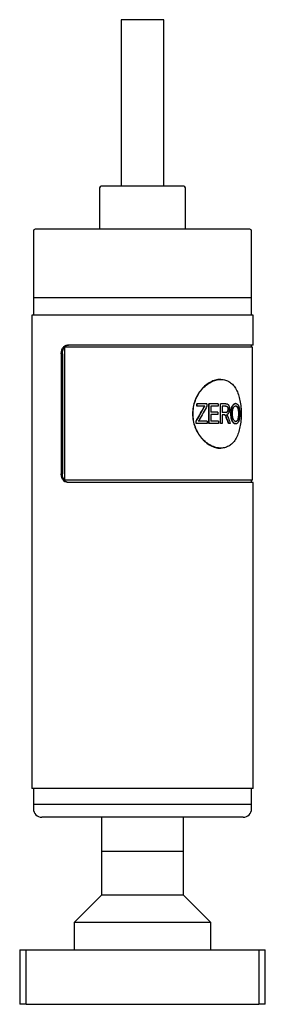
# Model space of a CAD drawing. Header units: inches. Extents: x 3.18 to 12.66, y 1.41 to 9.63.
# Tile 1 of 6: x 3.18 to 3.75, y 3.6 to 5.86. Entities that reach past the tile are written whole.
import ezdxf

# ---------------------------------------------------------------- set-up
doc = ezdxf.new("R2010")
doc.units = ezdxf.units.IN
doc.header["$MEASUREMENT"] = 0

msp = doc.modelspace()

# ---------------------------------------------------------------- linework, layer by layer
at = {"color": 7, "linetype": 'Continuous', "lineweight": 25}
for p, q in [((3.4147, 5.8583), (3.4147, 5.4764)), ((3.5131, 5.8583), (3.4147, 5.8583)), ((3.5131, 5.4764), (3.5131, 5.8583)), ((3.3655, 5.4725), (3.3655, 5.378)), ((3.5584, 5.4764), (3.3694, 5.4764)), ((3.5623, 5.378), (3.5623, 5.4725)), ((3.2139, 5.374), (3.2139, 5.2205)), ((3.71, 5.378), (3.2178, 5.378)), ((3.7139, 5.2205), (3.7139, 5.374)), ((3.2139, 5.2205), (3.2139, 5.1811)), ((3.7139, 5.2205), (3.2139, 5.2205)), ((3.7139, 5.1811), (3.7139, 5.2205)), ((3.2104, 5.1811), (3.2104, 4.0955)), ((3.7174, 5.1811), (3.2104, 5.1811)), ((3.7174, 5.1122), (3.7174, 5.1811)), ((3.285, 5.1073), (3.285, 4.8022)), ((3.7159, 5.1073), (3.285, 5.1073)), ((3.7174, 5.1122), (3.2919, 5.1122)), ((3.7139, 5.1073), (3.7139, 5.1122)), ((3.7159, 4.8022), (3.7159, 5.1073)), ((3.2778, 5.0925), (3.2778, 4.8169)), ((3.2803, 5.0925), (3.2803, 4.8169)), ((3.6435, 5.0335), (3.6421, 5.0335)), ((3.5886, 4.9724), (3.5886, 4.9777)), ((3.589, 4.9777), (3.5886, 4.9777)), ((3.589, 4.9724), (3.5886, 4.9724)), ((3.589, 4.9724), (3.589, 4.9777)), ((3.6116, 4.9777), (3.589, 4.9777)), ((3.607, 4.9724), (3.589, 4.9724)), ((3.6116, 4.9777), (3.6116, 4.9724)), ((3.6158, 4.9322), (3.6158, 4.9777)), ((3.6164, 4.9777), (3.6158, 4.9777)), ((3.6164, 4.9322), (3.6164, 4.9777)), ((3.6373, 4.9777), (3.6164, 4.9777)), ((3.6373, 4.9724), (3.6201, 4.9724)), ((3.6201, 4.9724), (3.6201, 4.9582)), ((3.6373, 4.9777), (3.6373, 4.9724)), ((3.6422, 4.9322), (3.6422, 4.9777)), ((3.6429, 4.9777), (3.6422, 4.9777)), ((3.6429, 4.9322), (3.6429, 4.9777)), ((3.6544, 4.9777), (3.6429, 4.9777)), ((3.6547, 4.9724), (3.6462, 4.9724)), ((3.6462, 4.9724), (3.6462, 4.9576)), ((3.6775, 4.9783), (3.6767, 4.9783)), ((3.6767, 4.973), (3.6776, 4.973)), ((3.6364, 4.9582), (3.6201, 4.9582)), ((3.6364, 4.9529), (3.6201, 4.9529)), ((3.6201, 4.9529), (3.6201, 4.9375)), ((3.6364, 4.9582), (3.6364, 4.9529)), ((3.6538, 4.9576), (3.6462, 4.9576)), ((3.6504, 4.9523), (3.6462, 4.9523)), ((3.6462, 4.9523), (3.6462, 4.9322)), ((3.6594, 4.9651), (3.6601, 4.9651)), ((3.6671, 4.9543), (3.6663, 4.9543)), ((3.6827, 4.9653), (3.6835, 4.9653)), ((3.6837, 4.955), (3.6845, 4.955)), ((3.5865, 4.9322), (3.5865, 4.9377)), ((3.587, 4.9377), (3.5865, 4.9377)), ((3.587, 4.9322), (3.5865, 4.9322)), ((3.587, 4.9322), (3.587, 4.9377)), ((3.612, 4.9322), (3.587, 4.9322)), ((3.612, 4.9375), (3.5917, 4.9375)), ((3.612, 4.9375), (3.612, 4.9322)), ((3.6164, 4.9322), (3.6158, 4.9322)), ((3.6378, 4.9322), (3.6164, 4.9322)), ((3.6378, 4.9375), (3.6201, 4.9375)), ((3.6378, 4.9375), (3.6378, 4.9322)), ((3.6429, 4.9322), (3.6422, 4.9322)), ((3.6462, 4.9322), (3.6429, 4.9322)), ((3.6616, 4.9322), (3.6608, 4.9322)), ((3.665, 4.9322), (3.6616, 4.9322)), ((3.6699, 4.9387), (3.6691, 4.9387)), ((3.6767, 4.9369), (3.6775, 4.9369)), ((3.6775, 4.9316), (3.6767, 4.9316)), ((3.6421, 4.876), (3.6435, 4.876)), ((3.7159, 4.8022), (3.285, 4.8022)), ((3.7174, 4.7973), (3.2919, 4.7973)), ((3.7139, 4.7973), (3.7139, 4.8022)), ((3.7174, 4.0955), (3.7174, 4.7973)), ((3.7174, 4.0955), (3.2104, 4.0955)), ((3.2139, 4.0955), (3.2139, 4.0591)), ((3.7139, 4.0591), (3.7139, 4.0955)), ((3.2139, 4.0591), (3.2139, 4.0492)), ((3.7139, 4.0591), (3.2139, 4.0591)), ((3.7139, 4.0492), (3.7139, 4.0591)), ((3.6942, 4.0295), (3.2336, 4.0295)), ((3.3701, 4.0295), (3.3701, 3.9508)), ((3.5576, 3.9508), (3.5576, 4.0295)), ((3.3701, 3.9508), (3.3701, 3.8508)), ((3.5576, 3.9508), (3.3701, 3.9508)), ((3.5576, 3.8508), (3.5576, 3.9508)), ((3.3701, 3.8508), (3.3076, 3.7883)), ((3.5576, 3.8508), (3.3701, 3.8508)), ((3.6201, 3.7883), (3.5576, 3.8508)), ((3.3076, 3.7883), (3.3076, 3.7258)), ((3.6201, 3.7883), (3.3076, 3.7883)), ((3.6201, 3.7258), (3.6201, 3.7883)), ((3.1826, 3.7258), (3.1976, 3.7258)), ((3.1826, 3.7258), (3.1826, 3.6008)), ((3.1976, 3.6008), (3.1976, 3.7258)), ((3.1976, 3.7258), (3.7301, 3.7258)), ((3.7301, 3.7258), (3.7301, 3.6008)), ((3.7301, 3.7258), (3.7451, 3.7258)), ((3.7451, 3.6008), (3.7451, 3.7258)), ((3.1976, 3.6008), (3.1826, 3.6008)), ((3.1976, 3.6008), (3.7301, 3.6008)), ((3.7451, 3.6008), (3.7301, 3.6008))]:
    msp.add_line(p, q, dxfattribs=at)
for centre, radius, start, end in [((3.3694, 5.4725), 0.00394, 90, 180), ((3.5584, 5.4725), 0.00394, 0, 90), ((3.2178, 5.374), 0.00394, 90, 180), ((3.71, 5.374), 0.00394, 0, 90), ((3.2336, 4.0492), 0.0197, 180, 270), ((3.6942, 4.0492), 0.0197, 270, 0)]:
    msp.add_arc(centre, radius, start, end, dxfattribs=at)
for points, knots in [([(3.2778, 5.0925), (3.2778, 5.0951), (3.2781, 5.0977), (3.2795, 5.1025), (3.2805, 5.1046), (3.2831, 5.1083), (3.2846, 5.1097), (3.2881, 5.1117), (3.2899, 5.1122), (3.2919, 5.1122)], [0, 0, 0, 0, 0.25, 0.25, 0.5, 0.5, 0.75, 0.75, 1, 1, 1, 1]), ([(3.2803, 5.0925), (3.2803, 5.0932), (3.2804, 5.0945), (3.2806, 5.0964), (3.2809, 5.0983), (3.2815, 5.1007), (3.2825, 5.1035), (3.2842, 5.1065), (3.2863, 5.109), (3.2887, 5.1108), (3.2914, 5.112), (3.2933, 5.1121), (3.2942, 5.1122)], [0, 0, 0, 0, 0.062884, 0.125117, 0.187306, 0.250061, 0.374921, 0.499738, 0.624603, 0.749417, 0.874253, 1, 1, 1, 1]), ([(3.6421, 5.0335), (3.6421, 5.0335), (3.6386, 5.034), (3.6308, 5.0322), (3.6195, 5.028), (3.6084, 5.0206), (3.5984, 5.0108), (3.59, 4.9988), (3.5836, 4.9851), (3.5796, 4.9702), (3.5782, 4.9547), (3.5796, 4.9393), (3.5836, 4.9244), (3.59, 4.9107), (3.5984, 4.8987), (3.6084, 4.8889), (3.6195, 4.8815), (3.6308, 4.8772), (3.6386, 4.8755), (3.6421, 4.876), (3.6421, 4.876)], [0, 0, 0, 0, 0.000019, 0.062521, 0.125022, 0.187521, 0.250018, 0.312515, 0.375011, 0.437488, 0.500001, 0.562495, 0.624991, 0.687487, 0.749984, 0.812482, 0.87498, 0.937481, 0.999983, 1, 1, 1, 1]), ([(3.69, 4.9547), (3.69, 4.9599), (3.6895, 4.9702), (3.6874, 4.9851), (3.6838, 4.9988), (3.6787, 5.0108), (3.672, 5.0206), (3.6638, 5.028), (3.6542, 5.0325), (3.6436, 5.034), (3.6322, 5.0325), (3.6207, 5.028), (3.6096, 5.0206), (3.5995, 5.0108), (3.591, 4.9988), (3.5845, 4.9851), (3.5805, 4.9702), (3.5791, 4.9547), (3.5805, 4.9393), (3.5845, 4.9244), (3.591, 4.9107), (3.5995, 4.8987), (3.6096, 4.8888), (3.6207, 4.8815), (3.6322, 4.877), (3.6436, 4.8755), (3.6542, 4.877), (3.6638, 4.8815), (3.672, 4.8888), (3.6787, 4.8987), (3.6838, 4.9107), (3.6874, 4.9244), (3.6895, 4.9393), (3.69, 4.9496), (3.69, 4.9547)], [0, 0, 0, 0, 0.031123, 0.062281, 0.093458, 0.124685, 0.155959, 0.187278, 0.218631, 0.250001, 0.281373, 0.312726, 0.344044, 0.375318, 0.406544, 0.437726, 0.468874, 0.500004, 0.531133, 0.562281, 0.593463, 0.624689, 0.655963, 0.687281, 0.718634, 0.750006, 0.781377, 0.812729, 0.844047, 0.875322, 0.906549, 0.937726, 0.968887, 1, 1, 1, 1]), ([(3.6031, 4.9669), (3.6037, 4.9679), (3.6047, 4.9697), (3.6059, 4.9715), (3.6064, 4.9724)], [0, 0, 0, 0, 0.50238, 1, 1, 1, 1]), ([(3.6037, 4.9669), (3.6042, 4.9679), (3.6048, 4.9688), (3.6056, 4.9702), (3.6058, 4.9705), (3.6063, 4.9714), (3.6066, 4.9719), (3.607, 4.9724)], [0, 0, 0, 0, 0.5, 0.5, 0.75, 0.75, 1, 1, 1, 1]), ([(3.6539, 4.9724), (3.6543, 4.9724), (3.655, 4.9723), (3.656, 4.9721), (3.657, 4.9716), (3.6581, 4.9705), (3.659, 4.9687), (3.6593, 4.9667), (3.6594, 4.9656), (3.6594, 4.9651)], [0, 0, 0, 0, 0.125393, 0.250765, 0.379187, 0.501229, 0.749453, 0.874662, 1, 1, 1, 1]), ([(3.6544, 4.9777), (3.6552, 4.9777), (3.6558, 4.9776), (3.6567, 4.9775), (3.6569, 4.9775), (3.6573, 4.9774), (3.6574, 4.9774), (3.6576, 4.9773), (3.6577, 4.9773), (3.6578, 4.9773), (3.6578, 4.9773), (3.6578, 4.9772), (3.6579, 4.9772), (3.6582, 4.9771), (3.6585, 4.977), (3.6589, 4.9768), (3.6591, 4.9767), (3.6592, 4.9766), (3.6593, 4.9765), (3.6594, 4.9765), (3.6595, 4.9764), (3.6598, 4.9762), (3.66, 4.9759), (3.6603, 4.9756), (3.6605, 4.9754), (3.6607, 4.9751), (3.6608, 4.975), (3.6611, 4.9745), (3.6612, 4.9742), (3.6615, 4.9737), (3.6616, 4.9735), (3.6617, 4.9731), (3.6618, 4.9729), (3.6622, 4.972), (3.6624, 4.9712), (3.6627, 4.9699), (3.6628, 4.9695), (3.6629, 4.9689), (3.6629, 4.9687), (3.6629, 4.9683), (3.663, 4.9682), (3.663, 4.9681), (3.663, 4.968), (3.663, 4.9679), (3.663, 4.9678), (3.6631, 4.9672), (3.6631, 4.9663), (3.6631, 4.9651)], [0, 0, 0, 0, 0.125, 0.125, 0.1875, 0.1875, 0.21875, 0.21875, 0.234375, 0.234375, 0.242188, 0.242188, 0.25, 0.25, 0.3125, 0.3125, 0.34375, 0.34375, 0.359375, 0.359375, 0.375, 0.375, 0.4375, 0.4375, 0.46875, 0.46875, 0.5, 0.5, 0.5625, 0.5625, 0.59375, 0.59375, 0.625, 0.625, 0.75, 0.75, 0.8125, 0.8125, 0.84375, 0.84375, 0.859375, 0.859375, 0.867188, 0.867188, 0.875, 0.875, 1, 1, 1, 1]), ([(3.6547, 4.9724), (3.6551, 4.9724), (3.6555, 4.9723), (3.6557, 4.9723), (3.6558, 4.9723), (3.6559, 4.9723), (3.6559, 4.9723), (3.656, 4.9722), (3.6561, 4.9722), (3.6564, 4.9721), (3.6565, 4.9721), (3.6571, 4.9719), (3.6574, 4.9717), (3.658, 4.9713), (3.6583, 4.971), (3.6587, 4.9705), (3.6588, 4.9703), (3.6591, 4.97), (3.6592, 4.9698), (3.6595, 4.9692), (3.6596, 4.9687), (3.6598, 4.9679), (3.6599, 4.9677), (3.66, 4.9672), (3.66, 4.967), (3.6601, 4.9666), (3.6601, 4.9666), (3.6601, 4.9665), (3.6601, 4.9664), (3.6601, 4.9663), (3.6601, 4.9661), (3.6601, 4.9658), (3.6601, 4.9655), (3.6601, 4.9651)], [0, 0, 0, 0, 0.125, 0.125, 0.140625, 0.140625, 0.15625, 0.15625, 0.1875, 0.1875, 0.25, 0.25, 0.375, 0.375, 0.5, 0.5, 0.5625, 0.5625, 0.625, 0.625, 0.75, 0.75, 0.8125, 0.8125, 0.875, 0.875, 0.890625, 0.890625, 0.90625, 0.90625, 0.9375, 0.9375, 1, 1, 1, 1]), ([(3.6663, 4.9543), (3.6664, 4.9557), (3.6664, 4.9585), (3.6668, 4.9628), (3.6675, 4.9668), (3.6687, 4.9707), (3.6705, 4.9742), (3.6726, 4.9768), (3.6744, 4.9778), (3.6757, 4.9782), (3.6764, 4.9783), (3.6767, 4.9783)], [0, 0, 0, 0, 0.125174, 0.250305, 0.380411, 0.500375, 0.643288, 0.785671, 0.892798, 0.946292, 1, 1, 1, 1]), ([(3.6671, 4.9543), (3.6671, 4.9552), (3.6671, 4.956), (3.6672, 4.9571), (3.6672, 4.9574), (3.6672, 4.9579), (3.6672, 4.958), (3.6672, 4.9582), (3.6672, 4.9583), (3.6672, 4.9584), (3.6672, 4.9584), (3.6672, 4.9585), (3.6672, 4.9585), (3.6673, 4.9592), (3.6673, 4.96), (3.6674, 4.961), (3.6675, 4.9613), (3.6675, 4.9618), (3.6675, 4.962), (3.6676, 4.9624), (3.6676, 4.9625), (3.6678, 4.9642), (3.6681, 4.9656), (3.6685, 4.9675), (3.6687, 4.9681), (3.669, 4.969), (3.6691, 4.9693), (3.6692, 4.9697), (3.6693, 4.9699), (3.6694, 4.9702), (3.6694, 4.9703), (3.67, 4.9716), (3.6705, 4.9727), (3.6714, 4.9742), (3.6717, 4.9746), (3.6724, 4.9755), (3.6727, 4.9759), (3.6737, 4.9769), (3.6744, 4.9774), (3.6756, 4.9779), (3.676, 4.9781), (3.6764, 4.9782), (3.6765, 4.9782), (3.6766, 4.9782), (3.6766, 4.9782), (3.6767, 4.9782), (3.6768, 4.9782), (3.6771, 4.9782), (3.6773, 4.9783), (3.6775, 4.9783)], [0, 0, 0, 0, 0.0625, 0.0625, 0.09375, 0.09375, 0.109375, 0.109375, 0.117188, 0.117188, 0.121094, 0.121094, 0.125, 0.125, 0.1875, 0.1875, 0.21875, 0.21875, 0.234375, 0.234375, 0.25, 0.25, 0.375, 0.375, 0.4375, 0.4375, 0.46875, 0.46875, 0.484375, 0.484375, 0.5, 0.5, 0.625, 0.625, 0.6875, 0.6875, 0.75, 0.75, 0.875, 0.875, 0.9375, 0.9375, 0.945312, 0.945312, 0.953125, 0.953125, 0.96875, 0.96875, 1, 1, 1, 1]), ([(3.67, 4.9543), (3.67, 4.9556), (3.67, 4.9567), (3.67, 4.9575), (3.67, 4.9576), (3.67, 4.9576), (3.67, 4.9577), (3.67, 4.9578), (3.67, 4.9579), (3.6701, 4.9581), (3.6701, 4.9582), (3.6701, 4.9587), (3.6701, 4.9589), (3.6702, 4.9597), (3.6702, 4.9602), (3.6703, 4.9608), (3.6703, 4.9609), (3.6703, 4.961), (3.6703, 4.9611), (3.6703, 4.9613), (3.6703, 4.9614), (3.6704, 4.9619), (3.6704, 4.9621), (3.6706, 4.9629), (3.6707, 4.9635), (3.671, 4.965), (3.6712, 4.9659), (3.6717, 4.9672), (3.6718, 4.9677), (3.6722, 4.9685), (3.6724, 4.9689), (3.6731, 4.9702), (3.6736, 4.9708), (3.6742, 4.9715), (3.6744, 4.9716), (3.6746, 4.9718), (3.6748, 4.972), (3.6752, 4.9723), (3.6755, 4.9724), (3.6761, 4.9727), (3.6764, 4.9728), (3.6767, 4.9729), (3.6767, 4.9729), (3.6768, 4.9729), (3.6768, 4.9729), (3.6769, 4.9729), (3.677, 4.9729), (3.6772, 4.9729), (3.6774, 4.9729), (3.6776, 4.973)], [0, 0, 0, 0, 0.125, 0.125, 0.128906, 0.128906, 0.132812, 0.132812, 0.140625, 0.140625, 0.15625, 0.15625, 0.1875, 0.1875, 0.25, 0.25, 0.257812, 0.257812, 0.265625, 0.265625, 0.28125, 0.28125, 0.3125, 0.3125, 0.375, 0.375, 0.5, 0.5, 0.5625, 0.5625, 0.625, 0.625, 0.75, 0.75, 0.78125, 0.78125, 0.8125, 0.8125, 0.875, 0.875, 0.9375, 0.9375, 0.945312, 0.945312, 0.953125, 0.953125, 0.96875, 0.96875, 1, 1, 1, 1]), ([(3.6767, 4.973), (3.6771, 4.9729), (3.6777, 4.9729), (3.679, 4.9723), (3.6804, 4.9709), (3.6816, 4.9689), (3.6823, 4.9669), (3.6825, 4.9659), (3.6827, 4.9653)], [0, 0, 0, 0, 0.125218, 0.250334, 0.499961, 0.749627, 0.874772, 1, 1, 1, 1]), ([(3.6775, 4.9783), (3.6778, 4.9783), (3.678, 4.9782), (3.6783, 4.9782), (3.6784, 4.9782), (3.6785, 4.9782), (3.6785, 4.9782), (3.6786, 4.9782), (3.6786, 4.9782), (3.6786, 4.9782), (3.6786, 4.9782), (3.6789, 4.9781), (3.6791, 4.978), (3.6793, 4.978), (3.6794, 4.9779), (3.6796, 4.9778), (3.6797, 4.9778), (3.6805, 4.9774), (3.6811, 4.9769), (3.6824, 4.9756), (3.683, 4.9748), (3.6837, 4.9734), (3.684, 4.9729), (3.6843, 4.9721), (3.6844, 4.9718), (3.6846, 4.9714), (3.6846, 4.9712), (3.6847, 4.9709), (3.6848, 4.9708), (3.6852, 4.9695), (3.6855, 4.9683), (3.6859, 4.9664), (3.686, 4.9658), (3.6862, 4.9648), (3.6862, 4.9644), (3.6863, 4.9639), (3.6863, 4.9638), (3.6864, 4.9634), (3.6864, 4.9632), (3.6865, 4.9624), (3.6866, 4.9618), (3.6866, 4.9608), (3.6867, 4.9604), (3.6867, 4.9599), (3.6867, 4.9597), (3.6867, 4.9594), (3.6867, 4.9592), (3.6868, 4.9587), (3.6868, 4.9583), (3.6868, 4.9578), (3.6868, 4.9576), (3.6868, 4.9574), (3.6868, 4.9573), (3.6868, 4.9572), (3.6868, 4.9571), (3.6868, 4.957), (3.6868, 4.957), (3.6868, 4.9565), (3.6868, 4.9558), (3.6869, 4.9549)], [0, 0, 0, 0, 0.03125, 0.03125, 0.046875, 0.046875, 0.054688, 0.054688, 0.058594, 0.058594, 0.0625, 0.0625, 0.09375, 0.09375, 0.109375, 0.109375, 0.125, 0.125, 0.25, 0.25, 0.375, 0.375, 0.4375, 0.4375, 0.46875, 0.46875, 0.484375, 0.484375, 0.5, 0.5, 0.625, 0.625, 0.6875, 0.6875, 0.71875, 0.71875, 0.734375, 0.734375, 0.75, 0.75, 0.8125, 0.8125, 0.84375, 0.84375, 0.859375, 0.859375, 0.875, 0.875, 0.90625, 0.90625, 0.921875, 0.921875, 0.929688, 0.929688, 0.933594, 0.933594, 0.9375, 0.9375, 1, 1, 1, 1]), ([(3.6776, 4.973), (3.678, 4.9729), (3.6783, 4.9729), (3.6786, 4.9728), (3.6786, 4.9728), (3.6786, 4.9728), (3.6786, 4.9728), (3.6787, 4.9728), (3.6787, 4.9728), (3.6789, 4.9727), (3.6789, 4.9727), (3.6792, 4.9726), (3.6793, 4.9725), (3.6796, 4.9723), (3.6798, 4.9722), (3.6801, 4.972), (3.6802, 4.9719), (3.6806, 4.9715), (3.6809, 4.9712), (3.6813, 4.9706), (3.6814, 4.9705), (3.6817, 4.9701), (3.6818, 4.9699), (3.6822, 4.9693), (3.6824, 4.9688), (3.6827, 4.9681), (3.6828, 4.9679), (3.6829, 4.9674), (3.683, 4.9672), (3.6831, 4.9669), (3.6831, 4.9668), (3.6831, 4.9667), (3.6832, 4.9667), (3.6832, 4.9665), (3.6832, 4.9664), (3.6833, 4.966), (3.6834, 4.9657), (3.6835, 4.9653)], [0, 0, 0, 0, 0.125, 0.125, 0.132812, 0.132812, 0.140625, 0.140625, 0.15625, 0.15625, 0.1875, 0.1875, 0.25, 0.25, 0.3125, 0.3125, 0.375, 0.375, 0.5, 0.5, 0.5625, 0.5625, 0.625, 0.625, 0.75, 0.75, 0.8125, 0.8125, 0.875, 0.875, 0.890625, 0.890625, 0.90625, 0.90625, 0.9375, 0.9375, 1, 1, 1, 1]), ([(3.6575, 4.9419), (3.6569, 4.9434), (3.6561, 4.9459), (3.6548, 4.9489), (3.6537, 4.9507), (3.6525, 4.9518), (3.6511, 4.9522), (3.6502, 4.9523), (3.6497, 4.9523)], [0, 0, 0, 0, 0.308733, 0.50037, 0.637632, 0.750112, 0.874927, 1, 1, 1, 1]), ([(3.6582, 4.9419), (3.6576, 4.9437), (3.657, 4.9452), (3.6563, 4.947), (3.6561, 4.9475), (3.6558, 4.9482), (3.6557, 4.9484), (3.6556, 4.9487), (3.6555, 4.9487), (3.6555, 4.9489), (3.6554, 4.9489), (3.6554, 4.949), (3.6554, 4.949), (3.6554, 4.949), (3.6554, 4.949), (3.6554, 4.949), (3.6554, 4.949), (3.655, 4.9497), (3.6546, 4.9502), (3.6541, 4.9509), (3.6539, 4.9511), (3.6536, 4.9514), (3.6534, 4.9515), (3.653, 4.9518), (3.6528, 4.9519), (3.6525, 4.952), (3.6524, 4.952), (3.6522, 4.9521), (3.6521, 4.9521), (3.652, 4.9521), (3.652, 4.9521), (3.6519, 4.9521), (3.6519, 4.9522), (3.6515, 4.9522), (3.651, 4.9523), (3.6504, 4.9523)], [0, 0, 0, 0, 0.25, 0.25, 0.375, 0.375, 0.4375, 0.4375, 0.46875, 0.46875, 0.484375, 0.484375, 0.492188, 0.492188, 0.496094, 0.496094, 0.5, 0.5, 0.625, 0.625, 0.6875, 0.6875, 0.75, 0.75, 0.8125, 0.8125, 0.84375, 0.84375, 0.859375, 0.859375, 0.867188, 0.867188, 0.875, 0.875, 1, 1, 1, 1]), ([(3.6594, 4.9651), (3.6594, 4.9648), (3.6593, 4.9641), (3.6592, 4.9628), (3.6588, 4.9609), (3.6575, 4.9587), (3.6558, 4.9578), (3.6543, 4.9576), (3.6535, 4.9576), (3.6531, 4.9576)], [0, 0, 0, 0, 0.078693, 0.143671, 0.285417, 0.499998, 0.748934, 0.874441, 1, 1, 1, 1]), ([(3.6601, 4.9651), (3.6601, 4.9647), (3.6601, 4.9644), (3.6601, 4.964), (3.6601, 4.9639), (3.6601, 4.9637), (3.6601, 4.9637), (3.66, 4.9635), (3.66, 4.9635), (3.6599, 4.9628), (3.6598, 4.9623), (3.6595, 4.9612), (3.6593, 4.9607), (3.6588, 4.9598), (3.6586, 4.9594), (3.6582, 4.959), (3.6581, 4.9589), (3.658, 4.9588), (3.6579, 4.9587), (3.6577, 4.9585), (3.6575, 4.9584), (3.657, 4.9581), (3.6566, 4.9579), (3.6561, 4.9578), (3.6561, 4.9578), (3.656, 4.9578), (3.6559, 4.9578), (3.6558, 4.9578), (3.6557, 4.9577), (3.6554, 4.9577), (3.6552, 4.9577), (3.655, 4.9576), (3.655, 4.9576), (3.6549, 4.9576), (3.6549, 4.9576), (3.6549, 4.9576), (3.6548, 4.9576), (3.6547, 4.9576), (3.6546, 4.9576), (3.6543, 4.9576), (3.6541, 4.9576), (3.6538, 4.9576)], [0, 0, 0, 0, 0.0625, 0.0625, 0.09375, 0.09375, 0.109375, 0.109375, 0.125, 0.125, 0.25, 0.25, 0.375, 0.375, 0.5, 0.5, 0.53125, 0.53125, 0.5625, 0.5625, 0.625, 0.625, 0.75, 0.75, 0.765625, 0.765625, 0.78125, 0.78125, 0.8125, 0.8125, 0.875, 0.875, 0.882812, 0.882812, 0.890625, 0.890625, 0.90625, 0.90625, 0.9375, 0.9375, 1, 1, 1, 1]), ([(3.6631, 4.9651), (3.6631, 4.9647), (3.6631, 4.9642), (3.6631, 4.9637), (3.6631, 4.9635), (3.6631, 4.9632), (3.6631, 4.9632), (3.663, 4.9631), (3.663, 4.963), (3.663, 4.9629), (3.663, 4.9629), (3.663, 4.9625), (3.663, 4.9621), (3.6629, 4.9616), (3.6629, 4.9614), (3.6628, 4.961), (3.6628, 4.9608), (3.6626, 4.9599), (3.6624, 4.9592), (3.662, 4.9579), (3.6617, 4.9572), (3.6611, 4.9561), (3.6608, 4.9556), (3.6602, 4.9549), (3.66, 4.9547), (3.6597, 4.9544), (3.6596, 4.9543), (3.6593, 4.9541), (3.6592, 4.954), (3.6589, 4.9538), (3.6587, 4.9536), (3.6582, 4.9533), (3.658, 4.9532), (3.6576, 4.953), (3.6575, 4.953), (3.6573, 4.9529), (3.6573, 4.9529), (3.6571, 4.9528), (3.6571, 4.9528), (3.6569, 4.9527), (3.6566, 4.9527), (3.6563, 4.9526)], [0, 0, 0, 0, 0.0625, 0.0625, 0.09375, 0.09375, 0.109375, 0.109375, 0.117188, 0.117188, 0.125, 0.125, 0.1875, 0.1875, 0.21875, 0.21875, 0.25, 0.25, 0.375, 0.375, 0.5, 0.5, 0.625, 0.625, 0.6875, 0.6875, 0.71875, 0.71875, 0.75, 0.75, 0.8125, 0.8125, 0.875, 0.875, 0.90625, 0.90625, 0.921875, 0.921875, 0.9375, 0.9375, 1, 1, 1, 1]), ([(3.6563, 4.9526), (3.6565, 4.9524), (3.6567, 4.9522), (3.657, 4.952), (3.657, 4.9519), (3.6572, 4.9518), (3.6572, 4.9518), (3.6572, 4.9517), (3.6573, 4.9517), (3.6573, 4.9517), (3.6573, 4.9516), (3.6574, 4.9515), (3.6575, 4.9514), (3.6576, 4.9513), (3.6577, 4.9512), (3.6577, 4.9512), (3.6578, 4.9511), (3.6579, 4.9509), (3.658, 4.9507), (3.6582, 4.9504)], [0, 0, 0, 0, 0.25, 0.25, 0.375, 0.375, 0.4375, 0.4375, 0.46875, 0.46875, 0.5, 0.5, 0.625, 0.625, 0.6875, 0.6875, 0.75, 0.75, 1, 1, 1, 1]), ([(3.6582, 4.9504), (3.6584, 4.9501), (3.6585, 4.9499), (3.6587, 4.9495), (3.6588, 4.9494), (3.6588, 4.9493), (3.6589, 4.9492), (3.6589, 4.9491), (3.6589, 4.9491), (3.6592, 4.9487), (3.6594, 4.9482), (3.6597, 4.9474), (3.6598, 4.9471), (3.66, 4.9467), (3.66, 4.9466), (3.6601, 4.9464), (3.6601, 4.9464), (3.6602, 4.9463), (3.6602, 4.9462), (3.6604, 4.9458), (3.6605, 4.9453), (3.6608, 4.9446)], [0, 0, 0, 0, 0.125, 0.125, 0.1875, 0.1875, 0.21875, 0.21875, 0.25, 0.25, 0.5, 0.5, 0.625, 0.625, 0.6875, 0.6875, 0.71875, 0.71875, 0.75, 0.75, 1, 1, 1, 1]), ([(3.6691, 4.9387), (3.6689, 4.9393), (3.6684, 4.9404), (3.6676, 4.9429), (3.6669, 4.9461), (3.6665, 4.9495), (3.6664, 4.9523), (3.6663, 4.9536), (3.6663, 4.9543)], [0, 0, 0, 0, 0.125062, 0.250098, 0.49996, 0.749872, 0.874926, 1, 1, 1, 1]), ([(3.6699, 4.9387), (3.6697, 4.9391), (3.6696, 4.9394), (3.6694, 4.9399), (3.6694, 4.94), (3.6693, 4.9402), (3.6693, 4.9402), (3.6693, 4.9403), (3.6693, 4.9404), (3.6692, 4.9404), (3.6692, 4.9404), (3.6691, 4.9407), (3.669, 4.941), (3.6689, 4.9415), (3.6688, 4.9416), (3.6687, 4.942), (3.6687, 4.9421), (3.6685, 4.9429), (3.6683, 4.9435), (3.6681, 4.9445), (3.668, 4.9448), (3.6679, 4.9455), (3.6678, 4.9458), (3.6675, 4.9475), (3.6674, 4.9488), (3.6673, 4.9506), (3.6672, 4.9509), (3.6672, 4.9514), (3.6672, 4.9516), (3.6672, 4.9518), (3.6672, 4.9519), (3.6672, 4.9521), (3.6672, 4.9521), (3.6672, 4.9522), (3.6672, 4.9522), (3.6671, 4.9527), (3.6671, 4.9534), (3.6671, 4.9543)], [0, 0, 0, 0, 0.0625, 0.0625, 0.09375, 0.09375, 0.109375, 0.109375, 0.117188, 0.117188, 0.125, 0.125, 0.1875, 0.1875, 0.21875, 0.21875, 0.25, 0.25, 0.375, 0.375, 0.4375, 0.4375, 0.5, 0.5, 0.75, 0.75, 0.8125, 0.8125, 0.84375, 0.84375, 0.859375, 0.859375, 0.867188, 0.867188, 0.875, 0.875, 1, 1, 1, 1]), ([(3.6775, 4.9369), (3.6773, 4.9369), (3.6772, 4.9369), (3.677, 4.937), (3.6769, 4.937), (3.6768, 4.937), (3.6768, 4.937), (3.6767, 4.937), (3.6767, 4.937), (3.6764, 4.9371), (3.6761, 4.9372), (3.6753, 4.9375), (3.6747, 4.9379), (3.6738, 4.9389), (3.6733, 4.9396), (3.6724, 4.941), (3.672, 4.9418), (3.6714, 4.9434), (3.6711, 4.9443), (3.6708, 4.9454), (3.6708, 4.9455), (3.6708, 4.9457), (3.6707, 4.9458), (3.6707, 4.9462), (3.6706, 4.9464), (3.6705, 4.9471), (3.6704, 4.9477), (3.6703, 4.9483), (3.6703, 4.9484), (3.6703, 4.9487), (3.6703, 4.9488), (3.6702, 4.9492), (3.6702, 4.9494), (3.6701, 4.9502), (3.6701, 4.9507), (3.67, 4.9513), (3.67, 4.9513), (3.67, 4.9514), (3.67, 4.9514), (3.67, 4.9516), (3.67, 4.9517), (3.67, 4.952), (3.67, 4.9523), (3.67, 4.953), (3.67, 4.9536), (3.67, 4.9543)], [0, 0, 0, 0, 0.03125, 0.03125, 0.046875, 0.046875, 0.054688, 0.054688, 0.0625, 0.0625, 0.125, 0.125, 0.25, 0.25, 0.375, 0.375, 0.5, 0.5, 0.625, 0.625, 0.640625, 0.640625, 0.65625, 0.65625, 0.6875, 0.6875, 0.75, 0.75, 0.765625, 0.765625, 0.78125, 0.78125, 0.8125, 0.8125, 0.875, 0.875, 0.882812, 0.882812, 0.890625, 0.890625, 0.90625, 0.90625, 0.9375, 0.9375, 1, 1, 1, 1]), ([(3.6837, 4.955), (3.6837, 4.954), (3.6836, 4.9519), (3.6833, 4.9477), (3.6824, 4.9426), (3.6805, 4.9388), (3.6787, 4.9374), (3.6776, 4.937), (3.677, 4.9369), (3.6767, 4.9369)], [0, 0, 0, 0, 0.125487, 0.250951, 0.500624, 0.75019, 0.874495, 0.934902, 1, 1, 1, 1]), ([(3.6845, 4.955), (3.6845, 4.9537), (3.6845, 4.9526), (3.6844, 4.9518), (3.6844, 4.9518), (3.6844, 4.9517), (3.6844, 4.9517), (3.6844, 4.9516), (3.6844, 4.9515), (3.6844, 4.9513), (3.6844, 4.9512), (3.6844, 4.9507), (3.6844, 4.9505), (3.6843, 4.9497), (3.6843, 4.9492), (3.6842, 4.9487), (3.6842, 4.9486), (3.6842, 4.9485), (3.6842, 4.9484), (3.6842, 4.9482), (3.6841, 4.948), (3.6841, 4.9476), (3.6841, 4.9474), (3.6839, 4.9466), (3.6839, 4.946), (3.6836, 4.9446), (3.6833, 4.9437), (3.683, 4.9428), (3.683, 4.9427), (3.6829, 4.9424), (3.6829, 4.9423), (3.6828, 4.942), (3.6827, 4.9418), (3.6824, 4.9412), (3.6822, 4.9408), (3.6819, 4.94), (3.6816, 4.9397), (3.6812, 4.9391), (3.681, 4.9388), (3.6803, 4.9379), (3.6798, 4.9376), (3.6791, 4.9372), (3.6789, 4.9372), (3.6787, 4.9371), (3.6786, 4.9371), (3.6785, 4.937), (3.6785, 4.937), (3.6785, 4.937), (3.6784, 4.937), (3.6782, 4.937), (3.6779, 4.9369), (3.6775, 4.9369)], [0, 0, 0, 0, 0.125, 0.125, 0.128906, 0.128906, 0.132812, 0.132812, 0.140625, 0.140625, 0.15625, 0.15625, 0.1875, 0.1875, 0.25, 0.25, 0.257812, 0.257812, 0.265625, 0.265625, 0.28125, 0.28125, 0.3125, 0.3125, 0.375, 0.375, 0.5, 0.5, 0.515625, 0.515625, 0.53125, 0.53125, 0.5625, 0.5625, 0.625, 0.625, 0.6875, 0.6875, 0.75, 0.75, 0.875, 0.875, 0.90625, 0.90625, 0.921875, 0.921875, 0.929688, 0.929688, 0.9375, 0.9375, 1, 1, 1, 1]), ([(3.6827, 4.9653), (3.6828, 4.9645), (3.6832, 4.9629), (3.6835, 4.9603), (3.6836, 4.9577), (3.6837, 4.9559), (3.6837, 4.955)], [0, 0, 0, 0, 0.249964, 0.499969, 0.749982, 1, 1, 1, 1]), ([(3.6835, 4.9653), (3.6837, 4.9643), (3.6839, 4.9635), (3.684, 4.9628), (3.684, 4.9627), (3.684, 4.9626), (3.684, 4.9626), (3.684, 4.9624), (3.6841, 4.9623), (3.6841, 4.962), (3.6841, 4.9617), (3.6842, 4.9611), (3.6842, 4.9607), (3.6844, 4.9594), (3.6844, 4.9586), (3.6845, 4.9576), (3.6845, 4.9576), (3.6845, 4.9575), (3.6845, 4.9574), (3.6845, 4.9573), (3.6845, 4.9572), (3.6845, 4.9569), (3.6845, 4.9567), (3.6845, 4.956), (3.6845, 4.9556), (3.6845, 4.955)], [0, 0, 0, 0, 0.25, 0.25, 0.265625, 0.265625, 0.28125, 0.28125, 0.3125, 0.3125, 0.375, 0.375, 0.5, 0.5, 0.75, 0.75, 0.765625, 0.765625, 0.78125, 0.78125, 0.8125, 0.8125, 0.875, 0.875, 1, 1, 1, 1]), ([(3.6869, 4.9549), (3.6868, 4.9544), (3.6868, 4.954), (3.6868, 4.9534), (3.6868, 4.9533), (3.6868, 4.9531), (3.6868, 4.953), (3.6868, 4.9529), (3.6868, 4.9528), (3.6868, 4.9528), (3.6868, 4.9528), (3.6868, 4.9524), (3.6868, 4.952), (3.6868, 4.9513), (3.6868, 4.9509), (3.6867, 4.9491), (3.6865, 4.9477), (3.6863, 4.9456), (3.6862, 4.945), (3.686, 4.9439), (3.6859, 4.9436), (3.6858, 4.9429), (3.6857, 4.9426), (3.6856, 4.9419), (3.6855, 4.9416), (3.6854, 4.9411), (3.6853, 4.9409), (3.6853, 4.9407), (3.6852, 4.9406), (3.6852, 4.9405), (3.6852, 4.9405), (3.6852, 4.9404), (3.6852, 4.9404), (3.685, 4.9399), (3.6848, 4.9393), (3.6846, 4.9385)], [0, 0, 0, 0, 0.0625, 0.0625, 0.09375, 0.09375, 0.109375, 0.109375, 0.117188, 0.117188, 0.125, 0.125, 0.1875, 0.1875, 0.25, 0.25, 0.5, 0.5, 0.625, 0.625, 0.6875, 0.6875, 0.75, 0.75, 0.8125, 0.8125, 0.84375, 0.84375, 0.859375, 0.859375, 0.867188, 0.867188, 0.875, 0.875, 1, 1, 1, 1]), ([(3.6767, 4.9316), (3.6763, 4.9316), (3.6756, 4.9316), (3.6742, 4.9321), (3.6724, 4.9333), (3.6709, 4.9352), (3.6698, 4.9371), (3.6693, 4.9382), (3.6691, 4.9387)], [0, 0, 0, 0, 0.125171, 0.250274, 0.499962, 0.749699, 0.874822, 1, 1, 1, 1]), ([(3.6775, 4.9316), (3.6773, 4.9316), (3.6771, 4.9316), (3.6768, 4.9316), (3.6767, 4.9317), (3.6766, 4.9317), (3.6766, 4.9317), (3.6765, 4.9317), (3.6765, 4.9317), (3.6765, 4.9317), (3.6765, 4.9317), (3.6761, 4.9318), (3.6757, 4.9319), (3.675, 4.9322), (3.6746, 4.9324), (3.6739, 4.9328), (3.6736, 4.9331), (3.6729, 4.9337), (3.6726, 4.9341), (3.672, 4.9348), (3.6717, 4.9353), (3.6713, 4.936), (3.6711, 4.9362), (3.6709, 4.9366), (3.6709, 4.9367), (3.6708, 4.9369), (3.6707, 4.9369), (3.6707, 4.937), (3.6707, 4.937), (3.6706, 4.9371), (3.6706, 4.9371), (3.6704, 4.9375), (3.6702, 4.938), (3.6699, 4.9387)], [0, 0, 0, 0, 0.0625, 0.0625, 0.09375, 0.09375, 0.109375, 0.109375, 0.117188, 0.117188, 0.125, 0.125, 0.25, 0.25, 0.375, 0.375, 0.5, 0.5, 0.625, 0.625, 0.75, 0.75, 0.8125, 0.8125, 0.84375, 0.84375, 0.859375, 0.859375, 0.867188, 0.867188, 0.875, 0.875, 1, 1, 1, 1]), ([(3.6846, 4.9385), (3.6844, 4.9382), (3.6843, 4.9379), (3.6841, 4.9375), (3.6841, 4.9374), (3.684, 4.9372), (3.684, 4.9372), (3.684, 4.9371), (3.684, 4.9371), (3.684, 4.9371), (3.6839, 4.937), (3.6838, 4.9368), (3.6837, 4.9365), (3.6835, 4.9361), (3.6834, 4.9359), (3.6827, 4.9347), (3.6822, 4.934), (3.6813, 4.9331), (3.681, 4.9328), (3.6803, 4.9324), (3.68, 4.9322), (3.6795, 4.9319), (3.6793, 4.9319), (3.679, 4.9318), (3.6789, 4.9318), (3.6788, 4.9317), (3.6788, 4.9317), (3.6787, 4.9317), (3.6787, 4.9317), (3.6786, 4.9317), (3.6786, 4.9317), (3.6784, 4.9317), (3.678, 4.9316), (3.6775, 4.9316)], [0, 0, 0, 0, 0.0625, 0.0625, 0.09375, 0.09375, 0.109375, 0.109375, 0.117188, 0.117188, 0.125, 0.125, 0.1875, 0.1875, 0.25, 0.25, 0.5, 0.5, 0.625, 0.625, 0.75, 0.75, 0.8125, 0.8125, 0.84375, 0.84375, 0.859375, 0.859375, 0.867188, 0.867188, 0.875, 0.875, 1, 1, 1, 1]), ([(3.2919, 4.7973), (3.2899, 4.7973), (3.2881, 4.7978), (3.2846, 4.7998), (3.2831, 4.8012), (3.2805, 4.8049), (3.2795, 4.807), (3.2781, 4.8118), (3.2778, 4.8143), (3.2778, 4.8169)], [0, 0, 0, 0, 0.25, 0.25, 0.5, 0.5, 0.75, 0.75, 1, 1, 1, 1]), ([(3.2942, 4.7973), (3.2938, 4.7973), (3.2928, 4.7973), (3.2914, 4.7976), (3.2901, 4.7981), (3.2884, 4.7989), (3.2863, 4.8005), (3.2842, 4.8029), (3.2825, 4.8059), (3.2813, 4.8093), (3.2805, 4.8131), (3.2804, 4.8156), (3.2803, 4.8169)], [0, 0, 0, 0, 0.06286, 0.125085, 0.187284, 0.250067, 0.374929, 0.499747, 0.624611, 0.749422, 0.874255, 1, 1, 1, 1])]:
    msp.add_open_spline(points, degree=3, knots=knots, dxfattribs=at)
for points in [[(3.5865, 4.9377), (3.5922, 4.9475), (3.5977, 4.9572), (3.6031, 4.9669)], [(3.587, 4.9377), (3.5927, 4.9475), (3.5982, 4.9572), (3.6037, 4.9669)], [(3.6116, 4.9724), (3.6058, 4.9618), (3.5998, 4.9513), (3.5937, 4.9407)], [(3.6608, 4.9446), (3.6622, 4.9405), (3.6636, 4.9363), (3.665, 4.9322)], [(3.5937, 4.9407), (3.593, 4.9396), (3.5924, 4.9386), (3.5917, 4.9375)], [(3.6608, 4.9322), (3.6597, 4.9354), (3.6586, 4.9387), (3.6575, 4.9419)], [(3.6616, 4.9322), (3.6605, 4.9354), (3.6594, 4.9387), (3.6582, 4.9419)]]:
    msp.add_open_spline(points, degree=3, dxfattribs=at)

doc.saveas('drawing.dxf')
